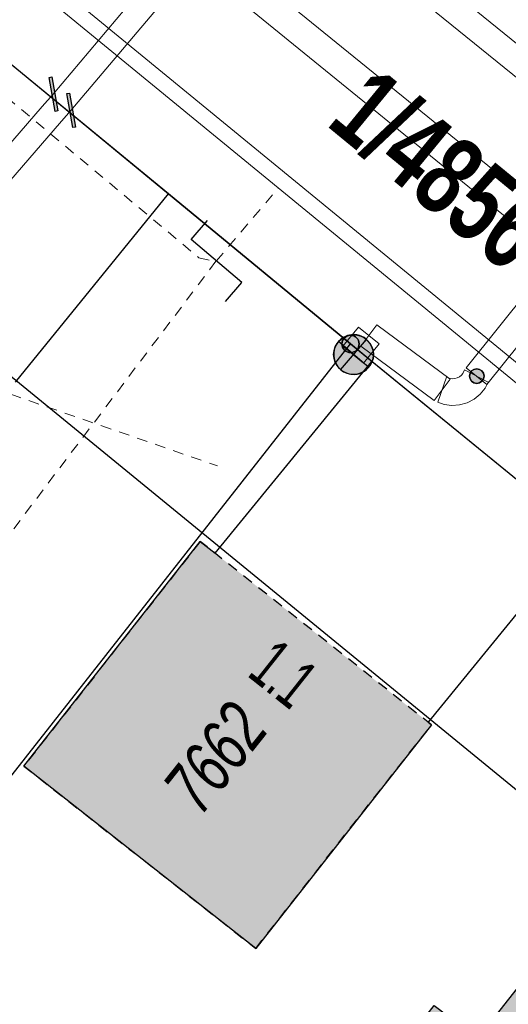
# Model space of a CAD drawing. Header units: metres. Extents: x 2695560 to 2696939, y 1260529 to 1262050.
# Tile 79 of 256: x 2696036 to 2696045, y 1260848 to 1260867. Entities that reach past the tile are written whole.
import ezdxf

# ---------------------------------------------------------------- set-up
doc = ezdxf.new("R2010")
doc.units = ezdxf.units.M
doc.linetypes.add('AUSGEZOGEN', pattern=[0])
doc.linetypes.add('VERDECKT2_S2', pattern=[0.36, 0.2, -0.16])
for name, color, linetype in [('XR$1$AV_Flächen (EO)', 7, 'AUSGEZOGEN'), ('XR$1$AV_Gebäudeflächen (BB)', 7, 'AUSGEZOGEN'), ('XR$1$AV_Gebäudeflächen (EO)', 7, 'AUSGEZOGEN'), ('XR$1$AV_Grenzpunkte', 7, 'AUSGEZOGEN'), ('XR$1$AV_Grundstück-Nr.', 7, 'AUSGEZOGEN'), ('XR$1$AV_Haus-Nr.', 7, 'AUSGEZOGEN'), ('XR$1$AV_Linien (BB)', 7, 'AUSGEZOGEN'), ('XR$1$AV_Versicherung-Nr.', 7, 'AUSGEZOGEN'), ('XR$1$AW_LK_Zwischenpunkt', 24, 'AUSGEZOGEN'), ('XR$1$EW_LK_Knoten', 1, 'AUSGEZOGEN'), ('XR$1$GA_LK_Rohrleitungsteil', 32, 'AUSGEZOGEN'), ('XR$1$Liegenschaftsgrenzen', 7, 'AUSGEZOGEN'), ('XR$1$PFAV', 255, 'AUSGEZOGEN'), ('XR$1$PFEW', 255, 'AUSGEZOGEN'), ('XR$1$RAEW', 8, 'AUSGEZOGEN'), ('XR$1$RP_Abstandslinie', 7, 'AUSGEZOGEN'), ('XR$1$WA_LK_Rohrleitungsteil', 171, 'AUSGEZOGEN')]:
    doc.layers.add(name, color=color, linetype=linetype)
for name, color, linetype, lineweight in [('XR$2$ABW-Linie-R-ungenau', 4, 'VERDECKT2_S2', 18), ('XR$2$ABW-LinieFlaeche-R-genau', 4, 'AUSGEZOGEN', 18), ('XR$2$ELE-LinieFlaeche-genau', 1, 'AUSGEZOGEN', 18), ('XR$2$GAS-Linie-genau', 12, 'AUSGEZOGEN', 18), ('XR$2$WAS-Linie-genau', 5, 'AUSGEZOGEN', 18)]:
    doc.layers.add(name, color=color, linetype=linetype, lineweight=lineweight)
doc.styles.add('ARIAL', font='arial.ttf')

# ---------------------------------------------------------------- blocks, each defined once
blk = doc.blocks.new('COMPLEXOBJECT_1176')
at = {"layer": 'XR$1$Liegenschaftsgrenzen', "color": 7, "linetype": 'AUSGEZOGEN', "transparency": 33554687}
blk.add_line((6041.04, 10860.83), (6057.02, 10847.78), dxfattribs=at)
blk = doc.blocks.new('BAV15')
at = {"layer": 'XR$1$PFAV', "transparency": 33554687}
blk.add_hatch(color=7, dxfattribs=at).paths.add_polyline_path([(0.5, 0), (0.49, 0.101), (0.459, 0.197), (0.41, 0.286), (0.344, 0.362), (0.264, 0.424), (0.174, 0.469), (0.076, 0.494), (-0.025, 0.499), (-0.125, 0.484), (-0.22, 0.449), (-0.306, 0.395), (-0.379, 0.326), (-0.437, 0.243), (-0.477, 0.15), (-0.497, 0.051), (-0.497, -0.051), (-0.477, -0.15), (-0.437, -0.243), (-0.379, -0.326), (-0.306, -0.395), (-0.22, -0.449), (-0.125, -0.484), (-0.025, -0.499), (0.076, -0.494), (0.174, -0.469), (0.264, -0.424), (0.344, -0.362), (0.41, -0.286), (0.459, -0.197), (0.49, -0.101)])
at = {"color": 7, "transparency": 33554687}
for start, end in [(90, 270), (270, 90)]:
    blk.add_arc((0, 0), 0.5, start, end, dxfattribs=at)
at = {"layer": 'XR$1$PFAV', "transparency": 33554687}
blk.add_circle((0, 0), 0.5, dxfattribs=at)
blk = doc.blocks.new('BAW2093')
at = {"transparency": 33554687}
blk.add_lwpolyline([(-0.375, -0.5), (0, -0.5), (0, 0.5), (0.375, 0.5)], dxfattribs=at)
blk = doc.blocks.new('BWA2013')
at = {"true_color": 0x000000, "transparency": 33554687}
blk.add_hatch(color=18, dxfattribs=at).paths.add_polyline_path([(-0.291, -0.409), (0.352, 0.357), (0.291, 0.409), (-0.352, -0.357)])
at = {"transparency": 33554687}
blk.add_lwpolyline([(-0.291, -0.409), (-0.352, -0.357), (0.291, 0.409), (0.352, 0.357), (-0.291, -0.409)], close=True, dxfattribs=at)
blk = doc.blocks.new('BGA2013')
at = {"transparency": 33554687}
blk.add_hatch(color=36, dxfattribs=at).paths.add_polyline_path([(-0.291, -0.409), (0.352, 0.357), (0.291, 0.409), (-0.352, -0.357)])
at = {"color": 32, "transparency": 33554687}
blk.add_lwpolyline([(-0.291, -0.409), (-0.352, -0.357), (0.291, 0.409), (0.352, 0.357), (-0.291, -0.409)], close=True, dxfattribs=at)
blk = doc.blocks.new('BEWLP2549_S')
at = {"layer": 'XR$1$PFEW', "transparency": 33554687}
blk.add_hatch(color=7, dxfattribs=at).paths.add_polyline_path([(0.5, 0), (0.49, 0.101), (0.459, 0.197), (0.41, 0.286), (0.344, 0.362), (0.264, 0.424), (0.174, 0.469), (0.076, 0.494), (-0.025, 0.499), (-0.125, 0.484), (-0.22, 0.449), (-0.306, 0.395), (-0.379, 0.326), (-0.437, 0.243), (-0.477, 0.15), (-0.497, 0.051), (-0.497, -0.051), (-0.477, -0.15), (-0.437, -0.243), (-0.379, -0.326), (-0.306, -0.395), (-0.22, -0.449), (-0.125, -0.484), (-0.025, -0.499), (0.076, -0.494), (0.174, -0.469), (0.264, -0.424), (0.344, -0.362), (0.41, -0.286), (0.459, -0.197), (0.49, -0.101)])
at = {"color": 1, "transparency": 33554687}
for p, q in [((0.354, -0.354), (-0.354, 0.354)), ((-0.354, -0.354), (0.354, 0.354))]:
    blk.add_line(p, q, dxfattribs=at)
for start, end in [(91.3809, 268.6191), (268.6191, 91.3809)]:
    blk.add_arc((0, 0), 0.5, start, end, dxfattribs=at)
at = {"layer": 'XR$1$PFEW', "transparency": 33554687}
blk.add_circle((0, 0), 0.5, dxfattribs=at)
blk = doc.blocks.new('BEW957')
at = {"layer": 'XR$1$RAEW', "transparency": 33554687}
blk.add_hatch(color=1, dxfattribs=at).paths.add_polyline_path([(-0.5, 0), (-0.497, -0.051), (-0.49, -0.101), (-0.477, -0.15), (-0.459, -0.197), (-0.437, -0.243), (-0.41, -0.286), (-0.379, -0.326), (-0.344, -0.362), (-0.306, -0.395), (-0.264, -0.424), (-0.22, -0.449), (-0.174, -0.469), (-0.125, -0.484), (-0.076, -0.494), (-0.025, -0.499), (0.025, -0.499), (0.076, -0.494), (0.125, -0.484), (0.174, -0.469), (0.22, -0.449), (0.264, -0.424), (0.306, -0.395), (0.344, -0.362), (0.379, -0.326), (0.41, -0.286), (0.437, -0.243), (0.459, -0.197), (0.477, -0.15), (0.49, -0.101), (0.497, -0.051), (0.5, 0), (0.497, 0.051), (0.49, 0.101), (0.477, 0.15), (0.459, 0.197), (0.437, 0.243), (0.41, 0.286), (0.379, 0.326), (0.344, 0.362), (0.306, 0.395), (0.264, 0.424), (0.22, 0.449), (0.174, 0.469), (0.125, 0.484), (0.076, 0.494), (0.025, 0.499), (-0.025, 0.499), (-0.076, 0.494), (-0.125, 0.484), (-0.174, 0.469), (-0.22, 0.449), (-0.264, 0.424), (-0.306, 0.395), (-0.344, 0.362), (-0.379, 0.326), (-0.41, 0.286), (-0.437, 0.243), (-0.459, 0.197), (-0.477, 0.15), (-0.49, 0.101), (-0.497, 0.051)])
at = {"color": 1, "transparency": 33554687}
for start, end in [(90, 180), (180, 270), (0, 90), (270, 0)]:
    blk.add_arc((0, 0), 0.5, start, end, dxfattribs=at)
at = {"layer": 'XR$1$RAEW', "color": 1, "transparency": 33554687}
blk.add_circle((0, 0), 0.5, dxfattribs=at)

msp = doc.modelspace()

# ---------------------------------------------------------------- hatches: boundary and pattern name
at = {"layer": 'XR$1$AV_Gebäudeflächen (BB)', "true_color": 0xd2d2d2, "transparency": 33554687}
msp.add_hatch(color=254, dxfattribs=at).paths.add_polyline_path([(2696047.788, 1260836.173), (2696054.417, 1260844.565), (2696046.909, 1260850.723), (2696044.409, 1260847.554), (2696043.587, 1260848.177), (2696042.02, 1260846.163), (2696040.228, 1260847.571), (2696037.656, 1260844.265), (2696040.239, 1260842.225), (2696040.196, 1260842.17)])
at = {"layer": 'XR$1$AV_Gebäudeflächen (EO)', "true_color": 0xebebeb, "transparency": 33554687}
msp.add_hatch(color=7, dxfattribs=at).paths.add_polyline_path([(2696043.537, 1260853.461), (2696039.178, 1260856.919), (2696035.856, 1260852.686), (2696040.224, 1260849.25)])

# ---------------------------------------------------------------- linework, layer by layer
at = {"layer": 'XR$1$AV_Flächen (EO)', "color": 7, "linetype": 'VERDECKT2_S2', "transparency": 33554687}
msp.add_lwpolyline([(2696043.537, 1260853.461), (2696039.178, 1260856.919), (2696035.856, 1260852.686), (2696040.224, 1260849.25), (2696043.537, 1260853.461)], close=True, dxfattribs=at)
at = {"layer": 'XR$1$AV_Linien (BB)', "color": 7, "linetype": 'AUSGEZOGEN', "transparency": 33554687}
for p, q in [((2696035.699, 1260859.919), (2696038.578, 1260863.465)), ((2696046.378, 1260857.072), (2696042.413, 1260860.311))]:
    msp.add_line(p, q, dxfattribs=at)
for points in [[(2696038.578, 1260863.465), (2696032.4, 1260868.55), (2696022.77, 1260876.44)], [(2696042.413, 1260860.311), (2696042.01, 1260860.64), (2696038.578, 1260863.465)], [(2696046.378, 1260857.072), (2696043.472, 1260853.513), (2696043.537, 1260853.461), (2696040.224, 1260849.25), (2696035.856, 1260852.686), (2696039.178, 1260856.919), (2696039.46, 1260856.695), (2696042.413, 1260860.311)]]:
    msp.add_lwpolyline(points, dxfattribs=at)
msp.add_lwpolyline([(2696047.788, 1260836.173), (2696040.196, 1260842.17), (2696040.239, 1260842.225), (2696037.656, 1260844.265), (2696040.228, 1260847.571), (2696042.02, 1260846.163), (2696043.587, 1260848.177), (2696044.409, 1260847.554), (2696046.909, 1260850.723), (2696054.417, 1260844.565), (2696047.788, 1260836.173)], close=True, dxfattribs=at)
at = {"layer": 'XR$1$Liegenschaftsgrenzen', "color": 7, "linetype": 'AUSGEZOGEN', "transparency": 33554687}
for p in [(2696032.4, 1260868.55), (2696028.15, 1260843)]:
    msp.add_line(p, (2696042.01, 1260860.64), dxfattribs=at)
at = {"layer": 'XR$1$RP_Abstandslinie', "color": 7, "linetype": 'AUSGEZOGEN', "transparency": 33554687}
msp.add_lwpolyline([(2696026.2, 1260867.73), (2695998.35, 1260890.53), (2695947.27, 1260932.35), (2695926.54, 1260908.15), (2695905.69, 1260883.84), (2695959.93, 1260841.13), (2695986.64, 1260820.1), (2696016.64, 1260796.49), (2696054.39, 1260844.66), (2696026.2, 1260867.73)], close=True, dxfattribs=at)
at = {"layer": 'XR$2$ABW-Linie-R-ungenau', "linetype": 'VERDECKT2_S2', "transparency": 33554687}
for p, q in [((2696039.478, 1260862.2), (2696040.652, 1260863.578)), ((2696033.71, 1260854.571), (2696039.478, 1260862.2)), ((2696035.608, 1260859.691), (2696039.505, 1260858.342))]:
    msp.add_line(p, q, dxfattribs=at)
msp.add_lwpolyline([(2696032.769, 1260867.595), (2696039.152, 1260862.264), (2696039.494, 1260862.187)], dxfattribs=at)
at = {"layer": 'XR$2$ABW-LinieFlaeche-R-genau', "linetype": 'AUSGEZOGEN', "transparency": 33554687}
msp.add_lwpolyline([(2696065.043, 1260843.584), (2696006.95, 1260891.205), (2696007.14, 1260891.437), (2696065.233, 1260843.816), (2696065.043, 1260843.584)], close=True, dxfattribs=at)
at = {"layer": 'XR$2$ELE-LinieFlaeche-genau', "linetype": 'AUSGEZOGEN', "transparency": 33554687}
for points in [[(2696048.057, 1260863.296), (2696041.622, 1260868.513), (2696041.936, 1260868.901), (2696048.371, 1260863.684), (2696048.057, 1260863.296)], [(2696044.187, 1260860.189), (2696047.187, 1260863.927), (2696047.577, 1260863.615), (2696044.577, 1260859.877), (2696044.187, 1260860.189)], [(2696042.504, 1260860.999), (2696043.885, 1260859.978), (2696043.587, 1260859.576), (2696042.206, 1260860.597), (2696042.504, 1260860.999)], [(2696041.867, 1260860.598), (2696042.162, 1260860.957), (2696042.548, 1260860.639), (2696042.253, 1260860.28), (2696041.867, 1260860.598)], [(2696043.818, 1260860.013), (2696043.885, 1260859.99), (2696043.931, 1260859.984), (2696043.978, 1260859.988), (2696044.021, 1260860), (2696044.063, 1260860.021), (2696044.099, 1260860.05), (2696044.127, 1260860.085), (2696044.16, 1260860.149), (2696044.604, 1260859.917), (2696044.547, 1260859.809), (2696044.453, 1260859.694), (2696044.337, 1260859.601), (2696044.207, 1260859.532), (2696044.064, 1260859.492), (2696043.917, 1260859.482), (2696043.771, 1260859.5), (2696043.654, 1260859.541), (2696043.818, 1260860.013)]]:
    msp.add_lwpolyline(points, close=True, dxfattribs=at)
at = {"layer": 'XR$2$GAS-Linie-genau', "linetype": 'AUSGEZOGEN', "transparency": 33554687}
for p, q in [((2696039.061, 1260868.496), (2696055.557, 1260855.09)), ((2696038.642, 1260867.999), (2696036.406, 1260865.345)), ((2696036.406, 1260865.345), (2696036.202, 1260865.112)), ((2696036.202, 1260865.112), (2696033.351, 1260861.839))]:
    msp.add_line(p, q, dxfattribs=at)
at = {"layer": 'XR$2$WAS-Linie-genau', "linetype": 'AUSGEZOGEN', "transparency": 33554687}
for p, q in [((2696039.59, 1260867.378), (2696057.461, 1260852.845)), ((2696036.741, 1260865.04), (2696036.53, 1260864.796)), ((2696036.53, 1260864.796), (2696033.714, 1260861.541))]:
    msp.add_line(p, q, dxfattribs=at)
msp.add_lwpolyline([(2696039.465, 1260867.222), (2696039.313, 1260867.03), (2696038.375, 1260866.964), (2696036.741, 1260865.04)], dxfattribs=at)

# ---------------------------------------------------------------- block references
at = {"layer": 'XR$1$AV_Grenzpunkte', "color": 7, "linetype": 'AUSGEZOGEN', "lineweight": -3, "transparency": 33554687, "xscale": 0.3249999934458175, "yscale": 0.3249999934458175}
msp.add_blockref('BAV15', (2696042.01, 1260860.64), dxfattribs=at)
at = {"layer": 'XR$1$AW_LK_Zwischenpunkt', "color": 24, "linetype": 'AUSGEZOGEN', "lineweight": -3, "transparency": 33554687, "xscale": 1.250000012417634, "yscale": 1.250000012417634, "rotation": 49.54940099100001}
msp.add_blockref('BAW2093', (2696039.485, 1260862.201), dxfattribs=at)
at = {"layer": 'XR$1$EW_LK_Knoten', "color": 1, "linetype": 'AUSGEZOGEN', "lineweight": -3, "transparency": 33554687, "xscale": 0.749999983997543, "yscale": 0.749999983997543, "rotation": 4.543199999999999}
msp.add_blockref('BEWLP2549_S', (2696042.067, 1260860.44), dxfattribs=at)
at = {"layer": 'XR$1$EW_LK_Knoten', "color": 1, "linetype": 'AUSGEZOGEN', "lineweight": -3, "transparency": 33554687, "xscale": 0.2749999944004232, "yscale": 0.2749999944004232}
msp.add_blockref('BEW957', (2696044.389, 1260860.034), dxfattribs=at)
at = {"layer": 'XR$1$GA_LK_Rohrleitungsteil', "color": 32, "linetype": 'AUSGEZOGEN', "lineweight": -3, "transparency": 33554687, "xscale": 0.6499999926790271, "yscale": 0.649999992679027, "rotation": 229.8789}
msp.add_blockref('BGA2013', (2696036.413, 1260865.346), dxfattribs=at)
at = {"layer": 'XR$1$Liegenschaftsgrenzen', "color": 7, "linetype": 'AUSGEZOGEN', "lineweight": -3, "transparency": 33554687}
msp.add_blockref('COMPLEXOBJECT_1176', (2690000.97, 1249999.81), dxfattribs=at)
at = {"layer": 'XR$1$WA_LK_Rohrleitungsteil', "color": 171, "linetype": 'AUSGEZOGEN', "lineweight": -3, "transparency": 33554687, "xscale": 0.6499999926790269, "yscale": 0.6499999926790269, "rotation": 49.87925999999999}
msp.add_blockref('BWA2013', (2696036.748, 1260865.041), dxfattribs=at)

# ---------------------------------------------------------------- texts
at = {"layer": 'XR$1$AV_Grundstück-Nr.', "color": 7, "transparency": 33554687, "insert": (2696043.701, 1260863.92), "char_height": 1.48491, "width": 4.98214, "attachment_point": 5, "rotation": 320.5872, "style": 'ARIAL'}
msp.add_mtext('\\A1;{\\fArial|i0|b1;\\H1.484908;\\W0.700000;\\C7;1/4856}\\P', dxfattribs=at)
at = {"layer": 'XR$1$AV_Haus-Nr.', "color": 7, "transparency": 33554687, "insert": (2696041.041, 1260854.791), "char_height": 0.9297, "width": 1.45774, "attachment_point": 2, "rotation": 321.5754, "style": 'ARIAL'}
msp.add_mtext('\\W0.60;1.1', dxfattribs=at)
at = {"layer": 'XR$1$AV_Versicherung-Nr.', "color": 7, "transparency": 33554687, "insert": (2696039.467, 1260852.845), "char_height": 0.96842, "width": 2.46457, "attachment_point": 5, "rotation": 51.5835, "style": 'ARIAL'}
msp.add_mtext('\\A1;{\\fArial|i1|b0;\\H0.968418;\\W0.700000;\\C7;7662}\\P', dxfattribs=at)

doc.saveas('drawing.dxf')
